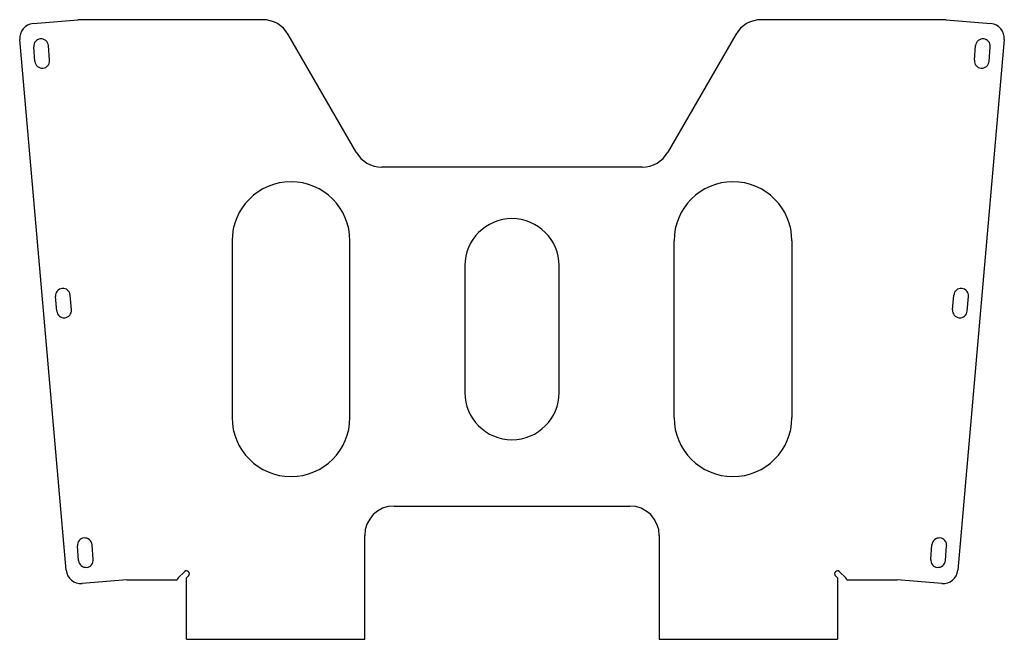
# Model space of a CAD drawing. Header units: millimetres. Extents: x 20 to 354, y 22 to 232.
import ezdxf

# ---------------------------------------------------------------- set-up
doc = ezdxf.new("R2010")
doc.units = ezdxf.units.MM

msp = doc.modelspace()

# ---------------------------------------------------------------- linework, layer by layer
at = {"color": 7, "linetype": 'Continuous', "lineweight": 25}
for p, q in [((24.7, 230.78), (39.87, 232.11)), ((102.58, 232.11), (39.87, 232.11)), ((334.58, 232.11), (271.86, 232.11)), ((334.58, 232.11), (349.75, 230.78)), ((35.9, 45.33), (20.15, 225.37)), ((134.34, 187.11), (111.24, 227.11)), ((263.2, 227.11), (240.11, 187.11)), ((354.29, 225.37), (338.54, 45.33)), ((25.32, 217.92), (24.89, 222.91)), ((30.3, 218.36), (29.87, 223.34)), ((344.15, 218.36), (344.58, 223.34)), ((349.13, 217.92), (349.56, 222.91)), ((231.45, 182.11), (143, 182.11)), ((92.22, 157.11), (92.22, 97.11)), ((132.22, 97.11), (132.22, 157.11)), ((242.22, 97.11), (242.22, 157.11)), ((282.22, 157.11), (282.22, 97.11)), ((171.22, 148.61), (171.22, 105.61)), ((203.22, 105.61), (203.22, 148.61)), ((32.73, 133.25), (32.29, 138.23)), ((37.71, 133.68), (37.27, 138.66)), ((336.74, 133.68), (337.17, 138.66)), ((341.72, 133.25), (342.15, 138.23)), ((147.22, 67.11), (227.22, 67.11)), ((137.22, 21.89), (137.22, 57.11)), ((237.22, 57.11), (237.22, 21.89)), ((40.14, 48.57), (39.7, 53.55)), ((45.12, 49.01), (44.68, 53.99)), ((329.33, 49.01), (329.77, 53.99)), ((334.31, 48.57), (334.75, 53.55)), ((76.02, 44.82), (73.9, 42.7)), ((300.55, 42.7), (298.43, 44.82)), ((56.49, 42.11), (41.32, 40.78)), ((56.49, 42.11), (73.61, 42.11)), ((76.72, 42.7), (77.43, 43.4)), ((76.72, 21.89), (76.72, 42.7)), ((297.02, 43.4), (297.72, 42.7)), ((297.72, 42.7), (297.72, 21.89)), ((300.84, 42.11), (317.95, 42.11)), ((333.13, 40.78), (317.95, 42.11)), ((76.72, 21.89), (137.22, 21.89)), ((237.22, 21.89), (297.72, 21.89))]:
    msp.add_line(p, q, dxfattribs=at)
for centre, radius, start, end in [((25.13, 225.8), 5, 95, 185), ((102.58, 222.11), 10, 30, 90), ((271.86, 222.11), 10, 90, 150), ((349.31, 225.8), 5, 355, 85), ((27.38, 223.12), 2.5, 5, 185), ((347.07, 223.12), 2.5, 355, 175), ((27.81, 218.14), 2.5, 185, 5), ((346.64, 218.14), 2.5, 175, 355), ((143, 192.11), 10, 210, 270), ((231.45, 192.11), 10, 270, 330), ((112.22, 157.11), 20, 0, 180), ((262.22, 157.11), 20, 0, 180), ((187.22, 148.61), 16, 0, 180), ((34.78, 138.45), 2.5, 5, 185), ((339.66, 138.45), 2.5, 355, 175), ((35.22, 133.47), 2.5, 185, 5), ((339.23, 133.47), 2.5, 175, 355), ((187.22, 105.61), 16, 180, 0), ((112.22, 97.11), 20, 180, 0), ((262.22, 97.11), 20, 180, 0), ((147.22, 57.11), 10, 90, 180), ((227.22, 57.11), 10, 0, 90), ((42.19, 53.77), 2.5, 5, 185), ((332.26, 53.77), 2.5, 355, 175), ((42.63, 48.79), 2.5, 185, 5), ((331.82, 48.79), 2.5, 175, 355), ((40.88, 45.76), 5, 185, 275), ((76.72, 44.11), 1, 0, 90), ((297.72, 44.11), 1, 90, 180), ((333.56, 45.76), 5, 265, 355), ((74.6, 41.99), 1, 135, 173.0317), ((299.85, 41.99), 1, 6.9683, 45)]:
    msp.add_arc(centre, radius, start, end, dxfattribs=at)
for points, knots in [([(76.72, 45.11), (76.69, 45.11), (76.61, 45.1), (76.5, 45.08), (76.39, 45.05), (76.29, 45.01), (76.19, 44.96), (76.1, 44.89), (76.05, 44.84), (76.02, 44.82)], [0, 0, 0, 0, 0.146803, 0.289626, 0.430018, 0.569613, 0.710068, 0.853015, 1, 1, 1, 1]), ([(77.43, 43.4), (77.46, 43.43), (77.51, 43.49), (77.57, 43.58), (77.62, 43.68), (77.67, 43.78), (77.7, 43.88), (77.72, 44), (77.72, 44.07), (77.72, 44.11)], [0, 0, 0, 0, 0.14688, 0.289753, 0.430168, 0.569759, 0.710187, 0.853084, 1, 1, 1, 1]), ([(296.72, 44.11), (296.73, 44.07), (296.73, 44), (296.75, 43.88), (296.78, 43.78), (296.82, 43.68), (296.88, 43.58), (296.94, 43.49), (296.99, 43.43), (297.02, 43.4)], [0, 0, 0, 0, 0.14688, 0.289753, 0.430168, 0.569759, 0.710186, 0.853084, 1, 1, 1, 1]), ([(298.43, 44.82), (298.4, 44.84), (298.35, 44.89), (298.25, 44.96), (298.16, 45.01), (298.05, 45.05), (297.95, 45.08), (297.84, 45.1), (297.76, 45.11), (297.72, 45.11)], [0, 0, 0, 0, 0.146868, 0.289732, 0.430143, 0.569733, 0.710165, 0.853071, 1, 1, 1, 1])]:
    msp.add_open_spline(points, degree=3, knots=knots, dxfattribs=at)

doc.saveas('drawing.dxf')
